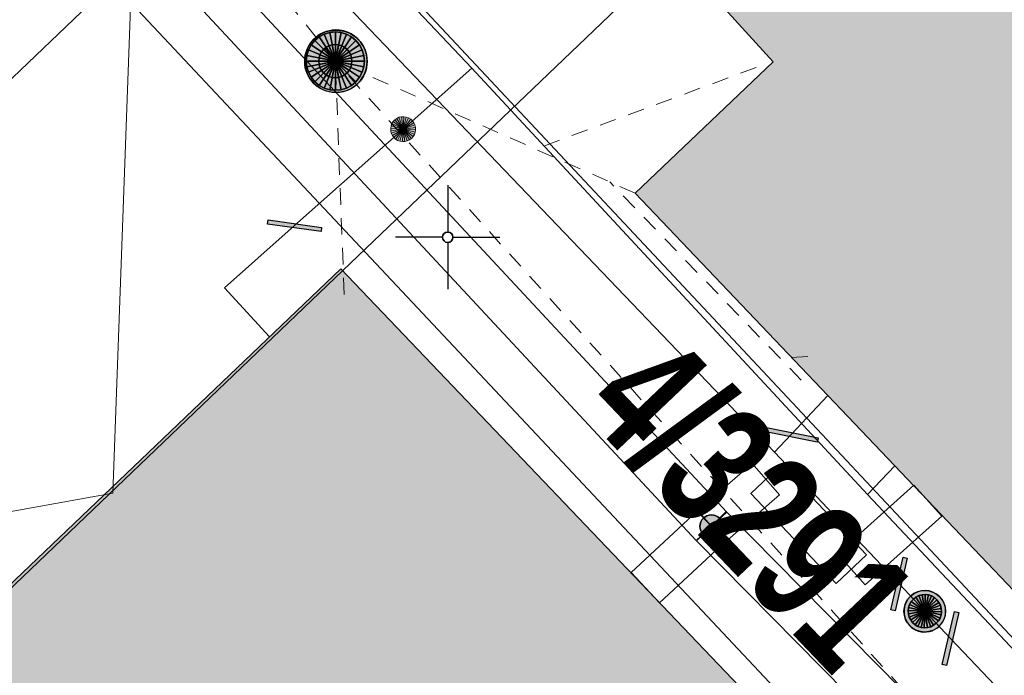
# Model space of a CAD drawing. Header units: metres. Extents: x 2695560 to 2696939, y 1260529 to 1262050.
# Tile 122 of 256: x 2695645.83 to 2695657.65, y 1260919.55 to 1260927.42. Entities that reach past the tile are written whole.
import ezdxf

# ---------------------------------------------------------------- set-up
doc = ezdxf.new("R2010")
doc.units = ezdxf.units.M
doc.linetypes.add('AUSGEZOGEN', pattern=[0])
doc.linetypes.add('VERDECKT2_S2', pattern=[0.36, 0.2, -0.16])
for name, color, linetype in [('XR$1$AV_Gebäudeflächen (BB)', 7, 'AUSGEZOGEN'), ('XR$1$AV_Grundstück-Nr.', 7, 'AUSGEZOGEN'), ('XR$1$AV_Koordinatennetzpunkte', 7, 'AUSGEZOGEN'), ('XR$1$AV_Linien (BB)', 7, 'AUSGEZOGEN'), ('XR$1$AW_LK_Schachtdeckel', 24, 'AUSGEZOGEN'), ('XR$1$EW_LK_Knoten', 1, 'AUSGEZOGEN'), ('XR$1$GA_LK_Rohrleitungsteil', 32, 'AUSGEZOGEN'), ('XR$1$GA_LK_Siphon', 32, 'AUSGEZOGEN'), ('XR$1$Liegenschaftsgrenzen', 7, 'AUSGEZOGEN'), ('XR$1$PFAW', 255, 'AUSGEZOGEN'), ('XR$1$PFGA', 255, 'AUSGEZOGEN'), ('XR$1$RAEW', 8, 'AUSGEZOGEN'), ('XR$1$RP_Abstandslinie', 7, 'AUSGEZOGEN'), ('XR$1$WA_LK_Rohrleitungsteil', 171, 'AUSGEZOGEN')]:
    doc.layers.add(name, color=color, linetype=linetype)
for name, color, linetype, lineweight in [('XR$2$ABW-Linie-R-ungenau', 4, 'VERDECKT2_S2', 18), ('XR$2$ABW-Punkt', 6, 'AUSGEZOGEN', 18), ('XR$2$ELE-LinieAnker_Strebe', 1, 'AUSGEZOGEN', 18), ('XR$2$ELE-LinieFlaeche-genau', 1, 'AUSGEZOGEN', 18), ('XR$2$GAS-Linie-genau', 12, 'AUSGEZOGEN', 18), ('XR$2$GAS-Punkt', 12, 'AUSGEZOGEN', 18), ('XR$2$WAS-Linie-genau', 5, 'AUSGEZOGEN', 18), ('XR$2$WAS-Punkt', 5, 'AUSGEZOGEN', 18)]:
    doc.layers.add(name, color=color, linetype=linetype, lineweight=lineweight)
doc.styles.add('ARIAL', font='arial.ttf')

# ---------------------------------------------------------------- blocks, each defined once
blk = doc.blocks.new('BAV2041')
at = {"color": 7, "transparency": 33554687}
for p, q in [((0, 0.5), (0, 0.05)), ((-0.05, 0), (-0.5, 0)), ((0.05, 0), (0.5, 0)), ((0, -0.05), (0, -0.5))]:
    blk.add_line(p, q, dxfattribs=at)
blk.add_circle((0, 0), 0.05, dxfattribs=at)
for start, end in [(90, 270), (270, 90)]:
    blk.add_arc((0, 0), 0.05, start, end, dxfattribs=at)
blk = doc.blocks.new('BAW2082')
at = {"layer": 'XR$1$PFAW', "transparency": 33554687}
blk.add_hatch(color=7, dxfattribs=at).paths.add_polyline_path([(0.509, -0.003), (0.499, 0.098), (0.469, 0.194), (0.42, 0.283), (0.354, 0.359), (0.274, 0.421), (0.183, 0.466), (0.085, 0.491), (-0.016, 0.496), (-0.116, 0.481), (-0.211, 0.446), (-0.297, 0.392), (-0.37, 0.323), (-0.428, 0.24), (-0.468, 0.147), (-0.488, 0.047), (-0.488, -0.054), (-0.468, -0.153), (-0.428, -0.246), (-0.37, -0.329), (-0.297, -0.398), (-0.211, -0.452), (-0.116, -0.487), (-0.016, -0.502), (0.085, -0.497), (0.183, -0.472), (0.274, -0.427), (0.354, -0.366), (0.42, -0.289), (0.469, -0.2), (0.499, -0.104)])
at = {"transparency": 33554687}
for start, end in [(91.1948, 268.8052), (268.8052, 91.1948)]:
    blk.add_arc((0.01, 0), 0.5, start, end, dxfattribs=at)
at = {"layer": 'XR$1$PFAW', "transparency": 33554687}
blk.add_circle((0.009, -0.003), 0.5, dxfattribs=at)
blk = doc.blocks.new('BWA2013')
at = {"true_color": 0x000000, "transparency": 33554687}
blk.add_hatch(color=18, dxfattribs=at).paths.add_polyline_path([(-0.291, -0.409), (0.352, 0.357), (0.291, 0.409), (-0.352, -0.357)])
at = {"transparency": 33554687}
blk.add_lwpolyline([(-0.291, -0.409), (-0.352, -0.357), (0.291, 0.409), (0.352, 0.357), (-0.291, -0.409)], close=True, dxfattribs=at)
blk = doc.blocks.new('BGA2013')
at = {"transparency": 33554687}
blk.add_hatch(color=36, dxfattribs=at).paths.add_polyline_path([(-0.291, -0.409), (0.352, 0.357), (0.291, 0.409), (-0.352, -0.357)])
at = {"color": 32, "transparency": 33554687}
blk.add_lwpolyline([(-0.291, -0.409), (-0.352, -0.357), (0.291, 0.409), (0.352, 0.357), (-0.291, -0.409)], close=True, dxfattribs=at)
blk = doc.blocks.new('BGA15')
at = {"layer": 'XR$1$PFGA', "transparency": 33554687}
blk.add_hatch(color=7, dxfattribs=at).paths.add_polyline_path([(0.5, 0), (0.49, 0.101), (0.459, 0.197), (0.41, 0.286), (0.344, 0.362), (0.264, 0.424), (0.174, 0.469), (0.076, 0.494), (-0.025, 0.499), (-0.125, 0.484), (-0.22, 0.449), (-0.306, 0.395), (-0.379, 0.326), (-0.437, 0.243), (-0.477, 0.15), (-0.497, 0.051), (-0.497, -0.051), (-0.477, -0.15), (-0.437, -0.243), (-0.379, -0.326), (-0.306, -0.395), (-0.22, -0.449), (-0.125, -0.484), (-0.025, -0.499), (0.076, -0.494), (0.174, -0.469), (0.264, -0.424), (0.344, -0.362), (0.41, -0.286), (0.459, -0.197), (0.49, -0.101)])
at = {"color": 32, "transparency": 33554687}
for start, end in [(91.1948, 268.8052), (268.8052, 91.1948)]:
    blk.add_arc((0, 0), 0.5, start, end, dxfattribs=at)
at = {"layer": 'XR$1$PFGA', "transparency": 33554687}
blk.add_circle((0, 0), 0.5, dxfattribs=at)
blk = doc.blocks.new('BEW957')
at = {"layer": 'XR$1$RAEW', "transparency": 33554687}
blk.add_hatch(color=1, dxfattribs=at).paths.add_polyline_path([(-0.5, 0), (-0.497, -0.051), (-0.49, -0.101), (-0.477, -0.15), (-0.459, -0.197), (-0.437, -0.243), (-0.41, -0.286), (-0.379, -0.326), (-0.344, -0.362), (-0.306, -0.395), (-0.264, -0.424), (-0.22, -0.449), (-0.174, -0.469), (-0.125, -0.484), (-0.076, -0.494), (-0.025, -0.499), (0.025, -0.499), (0.076, -0.494), (0.125, -0.484), (0.174, -0.469), (0.22, -0.449), (0.264, -0.424), (0.306, -0.395), (0.344, -0.362), (0.379, -0.326), (0.41, -0.286), (0.437, -0.243), (0.459, -0.197), (0.477, -0.15), (0.49, -0.101), (0.497, -0.051), (0.5, 0), (0.497, 0.051), (0.49, 0.101), (0.477, 0.15), (0.459, 0.197), (0.437, 0.243), (0.41, 0.286), (0.379, 0.326), (0.344, 0.362), (0.306, 0.395), (0.264, 0.424), (0.22, 0.449), (0.174, 0.469), (0.125, 0.484), (0.076, 0.494), (0.025, 0.499), (-0.025, 0.499), (-0.076, 0.494), (-0.125, 0.484), (-0.174, 0.469), (-0.22, 0.449), (-0.264, 0.424), (-0.306, 0.395), (-0.344, 0.362), (-0.379, 0.326), (-0.41, 0.286), (-0.437, 0.243), (-0.459, 0.197), (-0.477, 0.15), (-0.49, 0.101), (-0.497, 0.051)])
at = {"color": 1, "transparency": 33554687}
for start, end in [(90, 180), (0, 90), (180, 270), (270, 0)]:
    blk.add_arc((0, 0), 0.5, start, end, dxfattribs=at)
at = {"layer": 'XR$1$RAEW', "color": 1, "transparency": 33554687}
blk.add_circle((0, 0), 0.5, dxfattribs=at)
blk = doc.blocks.new('GAS-SIPHON')
at = {"layer": 'XR$2$GAS-Punkt', "linetype": 'AUSGEZOGEN', "lineweight": 25, "transparency": 33554687}
for p, q in [((0, 200, 2500), (0, 350, 2500)), ((0, -200, 2500), (0, -350, 2500))]:
    blk.add_line(p, q, dxfattribs=at)
for points in [[(-141, 141, 2500), (0, 0, 2500), (-166, 111, 2500)], [(-141, 141), (0, 0), (-166, 111)], [(-141, 141, 2500), (-141, 141), (-166, 111), (-166, 111, 2500)], [(-111, 166, 2500), (0, 0, 2500), (-141, 141, 2500)], [(-111, 166), (0, 0), (-141, 141)], [(-111, 166, 2500), (-111, 166), (-141, 141), (-141, 141, 2500)], [(-77, 185, 2500), (0, 0, 2500), (-111, 166, 2500)], [(-77, 185), (0, 0), (-111, 166)], [(-77, 185, 2500), (-77, 185), (-111, 166), (-111, 166, 2500)], [(-39, 196, 2500), (0, 0, 2500), (-77, 185, 2500)], [(-39, 196), (0, 0), (-77, 185)], [(-39, 196, 2500), (-39, 196), (-77, 185), (-77, 185, 2500)], [(0, 200, 2500), (0, 0, 2500), (-39, 196, 2500)], [(0, 200), (0, 0), (-39, 196)], [(0, 200, 2500), (0, 200), (-39, 196), (-39, 196, 2500)], [(39, 196, 2500), (0, 0, 2500), (0, 200, 2500)], [(39, 196), (0, 0), (0, 200)], [(39, 196, 2500), (39, 196), (0, 200), (0, 200, 2500)], [(77, 185, 2500), (0, 0, 2500), (39, 196, 2500)], [(77, 185), (0, 0), (39, 196)], [(111, 166, 2500), (0, 0, 2500), (77, 185, 2500)], [(111, 166), (0, 0), (77, 185)], [(141, 141, 2500), (0, 0, 2500), (111, 166, 2500)], [(141, 141), (0, 0), (111, 166)], [(166, 111, 2500), (0, 0, 2500), (141, 141, 2500)], [(166, 111), (0, 0), (141, 141)], [(77, 185, 2500), (77, 185), (39, 196), (39, 196, 2500)], [(111, 166, 2500), (111, 166), (77, 185), (77, 185, 2500)], [(141, 141, 2500), (141, 141), (111, 166), (111, 166, 2500)], [(166, 111, 2500), (166, 111), (141, 141), (141, 141, 2500)], [(-196, 39, 2500), (0, 0, 2500), (-200, 0, 2500)], [(-196, 39), (0, 0), (-200, 0)], [(-196, 39, 2500), (-196, 39), (-200, 0), (-200, 0, 2500)], [(-200, 0, 2500), (0, 0, 2500), (-196, -39, 2500)], [(-200, 0), (0, 0), (-196, -39)], [(-185, 77, 2500), (0, 0, 2500), (-196, 39, 2500)], [(-185, 77), (0, 0), (-196, 39)], [(-185, 77, 2500), (-185, 77), (-196, 39), (-196, 39, 2500)], [(-196, -39, 2500), (0, 0, 2500), (-185, -77, 2500)], [(-196, -39), (0, 0), (-185, -77)], [(-166, 111, 2500), (0, 0, 2500), (-185, 77, 2500)], [(-166, 111), (0, 0), (-185, 77)], [(-166, 111, 2500), (-166, 111), (-185, 77), (-185, 77, 2500)], [(-185, -77, 2500), (0, 0, 2500), (-166, -111, 2500)], [(-185, -77), (0, 0), (-166, -111)], [(-166, -111, 2500), (0, 0, 2500), (-141, -141, 2500)], [(-166, -111), (0, 0), (-141, -141)], [(-141, -141, 2500), (0, 0, 2500), (-111, -166, 2500)], [(-141, -141), (0, 0), (-111, -166)], [(-111, -166, 2500), (0, 0, 2500), (-77, -185, 2500)], [(-111, -166), (0, 0), (-77, -185)], [(-77, -185, 2500), (0, 0, 2500), (-39, -196, 2500)], [(-77, -185), (0, 0), (-39, -196)], [(-39, -196, 2500), (0, 0, 2500), (0, -200, 2500)], [(-39, -196), (0, 0), (0, -200)], [(185, 77, 2500), (0, 0, 2500), (166, 111, 2500)], [(185, 77), (0, 0), (166, 111)], [(196, 39, 2500), (0, 0, 2500), (185, 77, 2500)], [(196, 39), (0, 0), (185, 77)], [(200, 0, 2500), (0, 0, 2500), (196, 39, 2500)], [(200, 0), (0, 0), (196, 39)], [(0, -200, 2500), (0, 0, 2500), (39, -196, 2500)], [(39, -196, 2500), (0, 0, 2500), (77, -185, 2500)], [(77, -185, 2500), (0, 0, 2500), (111, -166, 2500)], [(111, -166, 2500), (0, 0, 2500), (141, -141, 2500)], [(141, -141, 2500), (0, 0, 2500), (166, -111, 2500)], [(166, -111, 2500), (0, 0, 2500), (185, -77, 2500)], [(185, -77, 2500), (0, 0, 2500), (196, -39, 2500)], [(196, -39, 2500), (0, 0, 2500), (200, 0, 2500)], [(0, -200), (0, 0), (39, -196)], [(39, -196), (0, 0), (77, -185)], [(77, -185), (0, 0), (111, -166)], [(111, -166), (0, 0), (141, -141)], [(141, -141), (0, 0), (166, -111)], [(166, -111), (0, 0), (185, -77)], [(185, -77), (0, 0), (196, -39)], [(196, -39), (0, 0), (200, 0)], [(185, 77, 2500), (185, 77), (166, 111), (166, 111, 2500)], [(196, 39, 2500), (196, 39), (185, 77), (185, 77, 2500)], [(200, 0, 2500), (200, 0), (196, 39), (196, 39, 2500)], [(-200, 0, 2500), (-200, 0), (-196, -39), (-196, -39, 2500)], [(-196, -39, 2500), (-196, -39), (-185, -77), (-185, -77, 2500)], [(-185, -77, 2500), (-185, -77), (-166, -111), (-166, -111, 2500)], [(-166, -111, 2500), (-166, -111), (-141, -141), (-141, -141, 2500)], [(141, -141, 2500), (141, -141), (166, -111), (166, -111, 2500)], [(166, -111, 2500), (166, -111), (185, -77), (185, -77, 2500)], [(185, -77, 2500), (185, -77), (196, -39), (196, -39, 2500)], [(196, -39, 2500), (196, -39), (200, 0), (200, 0, 2500)], [(-141, -141, 2500), (-141, -141), (-111, -166), (-111, -166, 2500)], [(-111, -166, 2500), (-111, -166), (-77, -185), (-77, -185, 2500)], [(-77, -185, 2500), (-77, -185), (-39, -196), (-39, -196, 2500)], [(-39, -196, 2500), (-39, -196), (0, -200), (0, -200, 2500)], [(0, -200, 2500), (0, -200), (39, -196), (39, -196, 2500)], [(39, -196, 2500), (39, -196), (77, -185), (77, -185, 2500)], [(77, -185, 2500), (77, -185), (111, -166), (111, -166, 2500)], [(111, -166, 2500), (111, -166), (141, -141), (141, -141, 2500)]]:
    blk.add_3dface(points, dxfattribs=at)
blk = doc.blocks.new('WAS-BOGEN_VERTIKAL')
at = {"layer": 'XR$2$WAS-Punkt', "transparency": 33554687}
blk.add_hatch(color=5, dxfattribs=at).paths.add_polyline_path([(0, -150), (15, -149), (30, -147), (45, -143), (59, -138), (73, -131), (86, -123), (98, -114), (109, -103), (119, -92), (127, -79), (135, -66), (141, -52), (145, -38), (148, -23), (150, -8), (150, 8), (148, 23), (145, 38), (141, 52), (135, 66), (127, 79), (119, 92), (109, 103), (98, 114), (86, 123), (73, 131), (59, 138), (45, 143), (30, 147), (15, 149), (0, 150), (-15, 149), (-30, 147), (-45, 143), (-59, 138), (-73, 131), (-86, 123), (-98, 114), (-109, 103), (-119, 92), (-127, 79), (-135, 66), (-141, 52), (-145, 38), (-148, 23), (-150, 8), (-150, -8), (-148, -23), (-145, -38), (-141, -52), (-135, -66), (-127, -79), (-119, -92), (-109, -103), (-98, -114), (-86, -123), (-73, -131), (-59, -138), (-45, -143), (-30, -147), (-15, -149)])
at = {"layer": 'XR$2$WAS-Punkt', "lineweight": 13, "transparency": 33554687}
for points in [[(-83, 125, 2500), (0, 0, 2500), (-106, 106, 2500)], [(-83, 125), (0, 0), (-106, 106)], [(-83, 125, 2500), (-83, 125), (-106, 106), (-106, 106, 2500)], [(-57, 139, 2500), (0, 0, 2500), (-83, 125, 2500)], [(-57, 139), (0, 0), (-83, 125)], [(-57, 139, 2500), (-57, 139), (-83, 125), (-83, 125, 2500)], [(-29, 147, 2500), (0, 0, 2500), (-57, 139, 2500)], [(-29, 147), (0, 0), (-57, 139)], [(-29, 147, 2500), (-29, 147), (-57, 139), (-57, 139, 2500)], [(0, 150, 2500), (0, 0, 2500), (-29, 147, 2500)], [(0, 150), (0, 0), (-29, 147)], [(0, 150, 2500), (0, 150), (-29, 147), (-29, 147, 2500)], [(29, 147, 2500), (0, 0, 2500), (0, 150, 2500)], [(29, 147), (0, 0), (0, 150)], [(29, 147, 2500), (29, 147), (0, 150), (0, 150, 2500)], [(57, 139, 2500), (0, 0, 2500), (29, 147, 2500)], [(57, 139), (0, 0), (29, 147)], [(83, 125, 2500), (0, 0, 2500), (57, 139, 2500)], [(83, 125), (0, 0), (57, 139)], [(106, 106, 2500), (0, 0, 2500), (83, 125, 2500)], [(106, 106), (0, 0), (83, 125)], [(57, 139, 2500), (57, 139), (29, 147), (29, 147, 2500)], [(83, 125, 2500), (83, 125), (57, 139), (57, 139, 2500)], [(106, 106, 2500), (106, 106), (83, 125), (83, 125, 2500)], [(-147, 29, 2500), (0, 0, 2500), (-150, 0, 2500)], [(-147, 29), (0, 0), (-150, 0)], [(-147, 29, 2500), (-147, 29), (-150, 0), (-150, 0, 2500)], [(-150, 0, 2500), (0, 0, 2500), (-147, -29, 2500)], [(-150, 0), (0, 0), (-147, -29)], [(-139, 57, 2500), (0, 0, 2500), (-147, 29, 2500)], [(-139, 57), (0, 0), (-147, 29)], [(-139, 57, 2500), (-139, 57), (-147, 29), (-147, 29, 2500)], [(-147, -29, 2500), (0, 0, 2500), (-139, -57, 2500)], [(-147, -29), (0, 0), (-139, -57)], [(-125, 83, 2500), (0, 0, 2500), (-139, 57, 2500)], [(-125, 83), (0, 0), (-139, 57)], [(-125, 83, 2500), (-125, 83), (-139, 57), (-139, 57, 2500)], [(-139, -57, 2500), (0, 0, 2500), (-125, -83, 2500)], [(-139, -57), (0, 0), (-125, -83)], [(-106, 106, 2500), (0, 0, 2500), (-125, 83, 2500)], [(-106, 106), (0, 0), (-125, 83)], [(-106, 106, 2500), (-106, 106), (-125, 83), (-125, 83, 2500)], [(-125, -83, 2500), (0, 0, 2500), (-106, -106, 2500)], [(-125, -83), (0, 0), (-106, -106)], [(-106, -106, 2500), (0, 0, 2500), (-83, -125, 2500)], [(-106, -106), (0, 0), (-83, -125)], [(-83, -125, 2500), (0, 0, 2500), (-57, -139, 2500)], [(-83, -125), (0, 0), (-57, -139)], [(-57, -139, 2500), (0, 0, 2500), (-29, -147, 2500)], [(-57, -139), (0, 0), (-29, -147)], [(-29, -147, 2500), (0, 0, 2500), (0, -150, 2500)], [(-29, -147), (0, 0), (0, -150)], [(125, 83, 2500), (0, 0, 2500), (106, 106, 2500)], [(125, 83), (0, 0), (106, 106)], [(139, 57, 2500), (0, 0, 2500), (125, 83, 2500)], [(139, 57), (0, 0), (125, 83)], [(147, 29, 2500), (0, 0, 2500), (139, 57, 2500)], [(147, 29), (0, 0), (139, 57)], [(150, 0, 2500), (0, 0, 2500), (147, 29, 2500)], [(150, 0), (0, 0), (147, 29)], [(0, -150, 2500), (0, 0, 2500), (29, -147, 2500)], [(29, -147, 2500), (0, 0, 2500), (57, -139, 2500)], [(57, -139, 2500), (0, 0, 2500), (83, -125, 2500)], [(83, -125, 2500), (0, 0, 2500), (106, -106, 2500)], [(106, -106, 2500), (0, 0, 2500), (125, -83, 2500)], [(125, -83, 2500), (0, 0, 2500), (139, -57, 2500)], [(139, -57, 2500), (0, 0, 2500), (147, -29, 2500)], [(147, -29, 2500), (0, 0, 2500), (150, 0, 2500)], [(0, -150), (0, 0), (29, -147)], [(29, -147), (0, 0), (57, -139)], [(57, -139), (0, 0), (83, -125)], [(83, -125), (0, 0), (106, -106)], [(106, -106), (0, 0), (125, -83)], [(125, -83), (0, 0), (139, -57)], [(139, -57), (0, 0), (147, -29)], [(147, -29), (0, 0), (150, 0)], [(125, 83, 2500), (125, 83), (106, 106), (106, 106, 2500)], [(139, 57, 2500), (139, 57), (125, 83), (125, 83, 2500)], [(147, 29, 2500), (147, 29), (139, 57), (139, 57, 2500)], [(150, 0, 2500), (150, 0), (147, 29), (147, 29, 2500)], [(-150, 0, 2500), (-150, 0), (-147, -29), (-147, -29, 2500)], [(-147, -29, 2500), (-147, -29), (-139, -57), (-139, -57, 2500)], [(-139, -57, 2500), (-139, -57), (-125, -83), (-125, -83, 2500)], [(-125, -83, 2500), (-125, -83), (-106, -106), (-106, -106, 2500)], [(-106, -106, 2500), (-106, -106), (-83, -125), (-83, -125, 2500)], [(83, -125, 2500), (83, -125), (106, -106), (106, -106, 2500)], [(106, -106, 2500), (106, -106), (125, -83), (125, -83, 2500)], [(125, -83, 2500), (125, -83), (139, -57), (139, -57, 2500)], [(139, -57, 2500), (139, -57), (147, -29), (147, -29, 2500)], [(147, -29, 2500), (147, -29), (150, 0), (150, 0, 2500)], [(-83, -125, 2500), (-83, -125), (-57, -139), (-57, -139, 2500)], [(-57, -139, 2500), (-57, -139), (-29, -147), (-29, -147, 2500)], [(-29, -147, 2500), (-29, -147), (0, -150), (0, -150, 2500)], [(0, -150, 2500), (0, -150), (29, -147), (29, -147, 2500)], [(29, -147, 2500), (29, -147), (57, -139), (57, -139, 2500)], [(57, -139, 2500), (57, -139), (83, -125), (83, -125, 2500)]]:
    blk.add_3dface(points, dxfattribs=at)
blk = doc.blocks.new('ABW-NORMSCHACHT_WEITERE')
at = {"layer": 'XR$2$ABW-Punkt', "linetype": 'AUSGEZOGEN', "lineweight": 25, "transparency": 33554687}
for points in [[(-141, 141, 2500), (0, 0, 2500), (-166, 111, 2500)], [(-141, 141), (0, 0), (-166, 111)], [(-141, 141, 2500), (-141, 141), (-166, 111), (-166, 111, 2500)], [(-111, 166, 2500), (0, 0, 2500), (-141, 141, 2500)], [(-111, 166), (0, 0), (-141, 141)], [(-111, 166, 2500), (-111, 166), (-141, 141), (-141, 141, 2500)], [(-77, 185, 2500), (0, 0, 2500), (-111, 166, 2500)], [(-77, 185), (0, 0), (-111, 166)], [(-77, 185, 2500), (-77, 185), (-111, 166), (-111, 166, 2500)], [(-39, 196, 2500), (0, 0, 2500), (-77, 185, 2500)], [(-39, 196), (0, 0), (-77, 185)], [(-39, 196, 2500), (-39, 196), (-77, 185), (-77, 185, 2500)], [(0, 200, 2500), (0, 0, 2500), (-39, 196, 2500)], [(0, 200), (0, 0), (-39, 196)], [(0, 200, 2500), (0, 200), (-39, 196), (-39, 196, 2500)], [(39, 196, 2500), (0, 0, 2500), (0, 200, 2500)], [(39, 196), (0, 0), (0, 200)], [(39, 196, 2500), (39, 196), (0, 200), (0, 200, 2500)], [(77, 185, 2500), (0, 0, 2500), (39, 196, 2500)], [(77, 185), (0, 0), (39, 196)], [(111, 166, 2500), (0, 0, 2500), (77, 185, 2500)], [(111, 166), (0, 0), (77, 185)], [(141, 141, 2500), (0, 0, 2500), (111, 166, 2500)], [(141, 141), (0, 0), (111, 166)], [(166, 111, 2500), (0, 0, 2500), (141, 141, 2500)], [(166, 111), (0, 0), (141, 141)], [(77, 185, 2500), (77, 185), (39, 196), (39, 196, 2500)], [(111, 166, 2500), (111, 166), (77, 185), (77, 185, 2500)], [(141, 141, 2500), (141, 141), (111, 166), (111, 166, 2500)], [(166, 111, 2500), (166, 111), (141, 141), (141, 141, 2500)], [(-196, 39, 2500), (0, 0, 2500), (-200, 0, 2500)], [(-196, 39), (0, 0), (-200, 0)], [(-196, 39, 2500), (-196, 39), (-200, 0), (-200, 0, 2500)], [(-200, 0, 2500), (0, 0, 2500), (-196, -39, 2500)], [(-200, 0), (0, 0), (-196, -39)], [(-185, 77, 2500), (0, 0, 2500), (-196, 39, 2500)], [(-185, 77), (0, 0), (-196, 39)], [(-185, 77, 2500), (-185, 77), (-196, 39), (-196, 39, 2500)], [(-196, -39, 2500), (0, 0, 2500), (-185, -77, 2500)], [(-196, -39), (0, 0), (-185, -77)], [(-166, 111, 2500), (0, 0, 2500), (-185, 77, 2500)], [(-166, 111), (0, 0), (-185, 77)], [(-166, 111, 2500), (-166, 111), (-185, 77), (-185, 77, 2500)], [(-185, -77, 2500), (0, 0, 2500), (-166, -111, 2500)], [(-185, -77), (0, 0), (-166, -111)], [(-166, -111, 2500), (0, 0, 2500), (-141, -141, 2500)], [(-166, -111), (0, 0), (-141, -141)], [(-141, -141, 2500), (0, 0, 2500), (-111, -166, 2500)], [(-141, -141), (0, 0), (-111, -166)], [(-111, -166, 2500), (0, 0, 2500), (-77, -185, 2500)], [(-111, -166), (0, 0), (-77, -185)], [(-77, -185, 2500), (0, 0, 2500), (-39, -196, 2500)], [(-77, -185), (0, 0), (-39, -196)], [(-39, -196, 2500), (0, 0, 2500), (0, -200, 2500)], [(-39, -196), (0, 0), (0, -200)], [(185, 77, 2500), (0, 0, 2500), (166, 111, 2500)], [(185, 77), (0, 0), (166, 111)], [(196, 39, 2500), (0, 0, 2500), (185, 77, 2500)], [(196, 39), (0, 0), (185, 77)], [(200, 0, 2500), (0, 0, 2500), (196, 39, 2500)], [(200, 0), (0, 0), (196, 39)], [(0, -200, 2500), (0, 0, 2500), (39, -196, 2500)], [(39, -196, 2500), (0, 0, 2500), (77, -185, 2500)], [(77, -185, 2500), (0, 0, 2500), (111, -166, 2500)], [(111, -166, 2500), (0, 0, 2500), (141, -141, 2500)], [(141, -141, 2500), (0, 0, 2500), (166, -111, 2500)], [(166, -111, 2500), (0, 0, 2500), (185, -77, 2500)], [(185, -77, 2500), (0, 0, 2500), (196, -39, 2500)], [(196, -39, 2500), (0, 0, 2500), (200, 0, 2500)], [(0, -200), (0, 0), (39, -196)], [(39, -196), (0, 0), (77, -185)], [(77, -185), (0, 0), (111, -166)], [(111, -166), (0, 0), (141, -141)], [(141, -141), (0, 0), (166, -111)], [(166, -111), (0, 0), (185, -77)], [(185, -77), (0, 0), (196, -39)], [(196, -39), (0, 0), (200, 0)], [(185, 77, 2500), (185, 77), (166, 111), (166, 111, 2500)], [(196, 39, 2500), (196, 39), (185, 77), (185, 77, 2500)], [(200, 0, 2500), (200, 0), (196, 39), (196, 39, 2500)], [(-200, 0, 2500), (-200, 0), (-196, -39), (-196, -39, 2500)], [(-196, -39, 2500), (-196, -39), (-185, -77), (-185, -77, 2500)], [(-185, -77, 2500), (-185, -77), (-166, -111), (-166, -111, 2500)], [(-166, -111, 2500), (-166, -111), (-141, -141), (-141, -141, 2500)], [(141, -141, 2500), (141, -141), (166, -111), (166, -111, 2500)], [(166, -111, 2500), (166, -111), (185, -77), (185, -77, 2500)], [(185, -77, 2500), (185, -77), (196, -39), (196, -39, 2500)], [(196, -39, 2500), (196, -39), (200, 0), (200, 0, 2500)], [(-141, -141, 2500), (-141, -141), (-111, -166), (-111, -166, 2500)], [(-111, -166, 2500), (-111, -166), (-77, -185), (-77, -185, 2500)], [(-77, -185, 2500), (-77, -185), (-39, -196), (-39, -196, 2500)], [(-39, -196, 2500), (-39, -196), (0, -200), (0, -200, 2500)], [(0, -200, 2500), (0, -200), (39, -196), (39, -196, 2500)], [(39, -196, 2500), (39, -196), (77, -185), (77, -185, 2500)], [(77, -185, 2500), (77, -185), (111, -166), (111, -166, 2500)], [(111, -166, 2500), (111, -166), (141, -141), (141, -141, 2500)]]:
    blk.add_3dface(points, dxfattribs=at)
blk = doc.blocks.new('ABW-DECKEL')
at = {"layer": 'XR$2$ABW-Punkt', "linetype": 'AUSGEZOGEN', "lineweight": 25, "transparency": 33554687}
for points in [[(-247, 247, 2500), (0, 0, 2500), (-291, 194, 2500)], [(-247, 247), (0, 0), (-291, 194)], [(-247, 247, 2500), (-247, 247), (-291, 194), (-291, 194, 2500)], [(-194, 291, 2500), (0, 0, 2500), (-247, 247, 2500)], [(-194, 291), (0, 0), (-247, 247)], [(-194, 291, 2500), (-194, 291), (-247, 247), (-247, 247, 2500)], [(-134, 323, 2500), (0, 0, 2500), (-194, 291, 2500)], [(-134, 323), (0, 0), (-194, 291)], [(-134, 323, 2500), (-134, 323), (-194, 291), (-194, 291, 2500)], [(-68, 343, 2500), (0, 0, 2500), (-134, 323, 2500)], [(-68, 343), (0, 0), (-134, 323)], [(-68, 343, 2500), (-68, 343), (-134, 323), (-134, 323, 2500)], [(0, 350, 2500), (0, 0, 2500), (-68, 343, 2500)], [(0, 350), (0, 0), (-68, 343)], [(0, 350, 2500), (0, 350), (-68, 343), (-68, 343, 2500)], [(68, 343, 2500), (0, 0, 2500), (0, 350, 2500)], [(68, 343), (0, 0), (0, 350)], [(68, 343, 2500), (68, 343), (0, 350), (0, 350, 2500)], [(134, 323, 2500), (0, 0, 2500), (68, 343, 2500)], [(134, 323), (0, 0), (68, 343)], [(194, 291, 2500), (0, 0, 2500), (134, 323, 2500)], [(194, 291), (0, 0), (134, 323)], [(247, 247, 2500), (0, 0, 2500), (194, 291, 2500)], [(247, 247), (0, 0), (194, 291)], [(291, 194, 2500), (0, 0, 2500), (247, 247, 2500)], [(291, 194), (0, 0), (247, 247)], [(134, 323, 2500), (134, 323), (68, 343), (68, 343, 2500)], [(194, 291, 2500), (194, 291), (134, 323), (134, 323, 2500)], [(247, 247, 2500), (247, 247), (194, 291), (194, 291, 2500)], [(291, 194, 2500), (291, 194), (247, 247), (247, 247, 2500)], [(-323, 134, 2500), (0, 0, 2500), (-343, 68, 2500)], [(-323, 134), (0, 0), (-343, 68)], [(-323, 134, 2500), (-323, 134), (-343, 68), (-343, 68, 2500)], [(-291, 194, 2500), (0, 0, 2500), (-323, 134, 2500)], [(-291, 194), (0, 0), (-323, 134)], [(-291, 194, 2500), (-291, 194), (-323, 134), (-323, 134, 2500)], [(323, 134, 2500), (0, 0, 2500), (291, 194, 2500)], [(323, 134), (0, 0), (291, 194)], [(343, 68, 2500), (0, 0, 2500), (323, 134, 2500)], [(343, 68), (0, 0), (323, 134)], [(323, 134, 2500), (323, 134), (291, 194), (291, 194, 2500)], [(343, 68, 2500), (343, 68), (323, 134), (323, 134, 2500)], [(-343, 68, 2500), (0, 0, 2500), (-350, 0, 2500)], [(-343, 68), (0, 0), (-350, 0)], [(-343, 68, 2500), (-343, 68), (-350, 0), (-350, 0, 2500)], [(-350, 0, 2500), (0, 0, 2500), (-343, -68, 2500)], [(-350, 0), (0, 0), (-343, -68)], [(-343, -68, 2500), (0, 0, 2500), (-323, -134, 2500)], [(-343, -68), (0, 0), (-323, -134)], [(-323, -134, 2500), (0, 0, 2500), (-291, -194, 2500)], [(-323, -134), (0, 0), (-291, -194)], [(-291, -194, 2500), (0, 0, 2500), (-247, -247, 2500)], [(-291, -194), (0, 0), (-247, -247)], [(-247, -247, 2500), (0, 0, 2500), (-194, -291, 2500)], [(-247, -247), (0, 0), (-194, -291)], [(-194, -291, 2500), (0, 0, 2500), (-134, -323, 2500)], [(-194, -291), (0, 0), (-134, -323)], [(-134, -323, 2500), (0, 0, 2500), (-68, -343, 2500)], [(-134, -323), (0, 0), (-68, -343)], [(-68, -343, 2500), (0, 0, 2500), (0, -350, 2500)], [(-68, -343), (0, 0), (0, -350)], [(350, 0, 2500), (0, 0, 2500), (343, 68, 2500)], [(350, 0), (0, 0), (343, 68)], [(0, -350, 2500), (0, 0, 2500), (68, -343, 2500)], [(68, -343, 2500), (0, 0, 2500), (134, -323, 2500)], [(134, -323, 2500), (0, 0, 2500), (194, -291, 2500)], [(194, -291, 2500), (0, 0, 2500), (247, -247, 2500)], [(247, -247, 2500), (0, 0, 2500), (291, -194, 2500)], [(291, -194, 2500), (0, 0, 2500), (323, -134, 2500)], [(323, -134, 2500), (0, 0, 2500), (343, -68, 2500)], [(343, -68, 2500), (0, 0, 2500), (350, 0, 2500)], [(0, -350), (0, 0), (68, -343)], [(68, -343), (0, 0), (134, -323)], [(134, -323), (0, 0), (194, -291)], [(194, -291), (0, 0), (247, -247)], [(247, -247), (0, 0), (291, -194)], [(291, -194), (0, 0), (323, -134)], [(323, -134), (0, 0), (343, -68)], [(343, -68), (0, 0), (350, 0)], [(350, 0, 2500), (350, 0), (343, 68), (343, 68, 2500)], [(-350, 0, 2500), (-350, 0), (-343, -68), (-343, -68, 2500)], [(-343, -68, 2500), (-343, -68), (-323, -134), (-323, -134, 2500)], [(323, -134, 2500), (323, -134), (343, -68), (343, -68, 2500)], [(343, -68, 2500), (343, -68), (350, 0), (350, 0, 2500)], [(-323, -134, 2500), (-323, -134), (-291, -194), (-291, -194, 2500)], [(-291, -194, 2500), (-291, -194), (-247, -247), (-247, -247, 2500)], [(247, -247, 2500), (247, -247), (291, -194), (291, -194, 2500)], [(291, -194, 2500), (291, -194), (323, -134), (323, -134, 2500)], [(-247, -247, 2500), (-247, -247), (-194, -291), (-194, -291, 2500)], [(-194, -291, 2500), (-194, -291), (-134, -323), (-134, -323, 2500)], [(-134, -323, 2500), (-134, -323), (-68, -343), (-68, -343, 2500)], [(-68, -343, 2500), (-68, -343), (0, -350), (0, -350, 2500)], [(0, -350, 2500), (0, -350), (68, -343), (68, -343, 2500)], [(68, -343, 2500), (68, -343), (134, -323), (134, -323, 2500)], [(134, -323, 2500), (134, -323), (194, -291), (194, -291, 2500)], [(194, -291, 2500), (194, -291), (247, -247), (247, -247, 2500)]]:
    blk.add_3dface(points, dxfattribs=at)

msp = doc.modelspace()

# ---------------------------------------------------------------- hatches: boundary and pattern name
at = {"layer": 'XR$1$AV_Gebäudeflächen (BB)', "true_color": 0xd2d2d2, "transparency": 33554687}
for points in [[(2695665.819, 1260924.443), (2695654.24, 1260935.8), (2695650.23, 1260932.02), (2695650.721, 1260931.481), (2695654.879, 1260926.919), (2695653.22, 1260925.34), (2695659.605, 1260918.631)], [(2695644.703, 1260919.674), (2695653.267, 1260915.199), (2695652.07, 1260916.454), (2695654.807, 1260919.065), (2695649.688, 1260924.43)]]:
    msp.add_hatch(color=254, dxfattribs=at).paths.add_polyline_path(points)

# ---------------------------------------------------------------- linework, layer by layer
at = {"layer": 'XR$1$AV_Linien (BB)', "color": 7, "linetype": 'AUSGEZOGEN', "transparency": 33554687}
msp.add_line((2695640.611, 1260921.813), (2695646.94, 1260927.87), dxfattribs=at)
for points in [[(2695665.819, 1260924.443), (2695659.605, 1260918.631), (2695653.22, 1260925.34), (2695654.879, 1260926.919), (2695650.721, 1260931.481)], [(2695664.98, 1260911.75), (2695663.78, 1260913.63), (2695658.55, 1260919.15), (2695648.76, 1260929.61)], [(2695644.703, 1260919.674), (2695649.688, 1260924.43), (2695654.807, 1260919.065)]]:
    msp.add_lwpolyline(points, dxfattribs=at)
at = {"layer": 'XR$1$Liegenschaftsgrenzen', "color": 7, "linetype": 'AUSGEZOGEN', "transparency": 33554687}
msp.add_line((2695640.611, 1260921.813), (2695646.94, 1260927.87), dxfattribs=at)
for points in [[(2695648.76, 1260929.61), (2695658.55, 1260919.15), (2695663.78, 1260913.63), (2695664.98, 1260911.75)], [(2695646.94, 1260927.87), (2695656.57, 1260917.61), (2695661.47, 1260911.67)]]:
    msp.add_lwpolyline(points, dxfattribs=at)
at = {"layer": 'XR$1$RP_Abstandslinie', "color": 7, "linetype": 'AUSGEZOGEN', "transparency": 33554687}
msp.add_lwpolyline([(2695687.91, 1260960.96), (2695649.71, 1260924.41), (2695644.74, 1260919.655)], dxfattribs=at)
at = {"layer": 'XR$2$ABW-Linie-R-ungenau', "linetype": 'VERDECKT2_S2', "transparency": 33554687}
for p, q in [((2695649.621, 1260926.926), (2695642.756, 1260935.436)), ((2695649.728, 1260924.122), (2695649.62, 1260926.927)), ((2695664.878, 1260910.036), (2695649.621, 1260926.926)), ((2695653.22, 1260925.341), (2695649.629, 1260926.926)), ((2695654.675, 1260926.849), (2695652.023, 1260925.869)), ((2695655.216, 1260923.093), (2695652.918, 1260925.474)), ((2695655.296, 1260923.378), (2695654.962, 1260923.356))]:
    msp.add_line(p, q, dxfattribs=at)
at = {"layer": 'XR$2$ELE-LinieAnker_Strebe', "transparency": 33554687}
for p in [(2695647.66, 1260941.212), (2695640.107, 1260920.507)]:
    msp.add_line(p, (2695646.949, 1260921.737), dxfattribs=at)
at = {"layer": 'XR$2$ELE-LinieFlaeche-genau', "linetype": 'AUSGEZOGEN', "transparency": 33554687}
for points in [[(2695653.954, 1260921.168), (2695643.886, 1260931.989), (2695644.252, 1260932.329), (2695654.32, 1260921.508), (2695653.954, 1260921.168)], [(2695653.973, 1260921.527), (2695654.628, 1260922.094), (2695654.956, 1260921.716), (2695654.301, 1260921.149), (2695653.973, 1260921.527)], [(2695654.974, 1260922.077), (2695655.998, 1260920.993), (2695655.634, 1260920.649), (2695654.61, 1260921.733), (2695654.974, 1260922.077)], [(2695655.649, 1260921.007), (2695656.569, 1260921.833), (2695656.903, 1260921.461), (2695655.983, 1260920.635), (2695655.649, 1260921.007)], [(2695653.172, 1260920.784), (2695653.967, 1260921.521), (2695654.307, 1260921.155), (2695653.512, 1260920.418), (2695653.172, 1260920.784)], [(2695663.758, 1260910.51), (2695663.668, 1260910.769), (2695663.566, 1260911.017), (2695663.45, 1260911.256), (2695663.32, 1260911.489), (2695663.175, 1260911.714), (2695663.019, 1260911.93), (2695662.849, 1260912.137), (2695662.666, 1260912.335), (2695653.959, 1260921.162), (2695654.315, 1260921.514), (2695663.028, 1260912.681), (2695663.227, 1260912.465), (2695663.415, 1260912.236), (2695663.589, 1260911.996), (2695663.748, 1260911.747), (2695663.894, 1260911.488), (2695664.022, 1260911.221), (2695664.136, 1260910.947), (2695664.23, 1260910.674), (2695663.758, 1260910.51)]]:
    msp.add_lwpolyline(points, close=True, dxfattribs=at)
at = {"layer": 'XR$2$GAS-Linie-genau', "linetype": 'AUSGEZOGEN', "transparency": 33554687}
for p, q in [((2695648.993, 1260928.397), (2695654.895, 1260922.228)), ((2695655.093, 1260922.439), (2695655.534, 1260922.91)), ((2695654.895, 1260922.228), (2695655.093, 1260922.439)), ((2695654.895, 1260922.228), (2695656.39, 1260920.645)), ((2695656.39, 1260920.645), (2695656.699, 1260920.318)), ((2695656.699, 1260920.318), (2695657.008, 1260919.991)), ((2695657.008, 1260919.991), (2695657.542, 1260919.426))]:
    msp.add_line(p, q, dxfattribs=at)
at = {"layer": 'XR$2$WAS-Linie-genau', "linetype": 'AUSGEZOGEN', "transparency": 33554687}
for p, q in [((2695649.409, 1260928.794), (2695651.26, 1260926.843)), ((2695651.26, 1260926.843), (2695650.435, 1260926.109)), ((2695651.26, 1260926.843), (2695656.009, 1260921.718)), ((2695650.435, 1260926.109), (2695649.131, 1260924.95)), ((2695649.131, 1260924.95), (2695649.056, 1260924.883)), ((2695656.009, 1260921.718), (2695656.34, 1260922.063)), ((2695656.009, 1260921.718), (2695667.343, 1260909.669))]:
    msp.add_line(p, q, dxfattribs=at)
msp.add_lwpolyline([(2695649.056, 1260924.883), (2695648.292, 1260924.204), (2695648.83, 1260923.612)], dxfattribs=at)

# ---------------------------------------------------------------- block references
at = {"layer": 'XR$1$AV_Koordinatennetzpunkte', "color": 7, "linetype": 'AUSGEZOGEN', "lineweight": -3, "transparency": 33554687, "xscale": 1.25, "yscale": 1.25}
msp.add_blockref('BAV2041', (2695650.97, 1260924.81), dxfattribs=at)
at = {"layer": 'XR$1$AW_LK_Schachtdeckel', "color": 24, "linetype": 'AUSGEZOGEN', "lineweight": -3, "transparency": 33554687, "xscale": 0.7499999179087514, "yscale": 0.7499999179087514}
msp.add_blockref('BAW2082', (2695649.621, 1260926.925), dxfattribs=at)
at = {"layer": 'XR$1$EW_LK_Knoten', "color": 1, "linetype": 'AUSGEZOGEN', "lineweight": -3, "transparency": 33554687, "xscale": 0.2749999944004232, "yscale": 0.2749999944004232}
msp.add_blockref('BEW957', (2695654.137, 1260921.337), dxfattribs=at)
at = {"layer": 'XR$1$GA_LK_Rohrleitungsteil', "color": 32, "linetype": 'AUSGEZOGEN', "lineweight": -3, "transparency": 33554687, "xscale": 0.6499999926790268}
for p, yscale, rotation in [((2695655.093, 1260922.438), 0.6499999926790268, 298.6992), ((2695656.39, 1260920.644), 0.6499999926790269, 27), ((2695657.008, 1260919.99), 0.6499999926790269, 27)]:
    msp.add_blockref('BGA2013', p, dxfattribs=dict(at, yscale=yscale, rotation=rotation))
at = {"layer": 'XR$1$GA_LK_Siphon', "color": 32, "linetype": 'AUSGEZOGEN', "lineweight": -3, "transparency": 33554687, "xscale": 0.4999999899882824, "yscale": 0.4999999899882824, "rotation": 313.1037}
msp.add_blockref('BGA15', (2695656.699, 1260920.317), dxfattribs=at)
at = {"layer": 'XR$1$WA_LK_Rohrleitungsteil', "color": 171, "linetype": 'AUSGEZOGEN', "lineweight": -3, "transparency": 33554687, "xscale": 0.6499999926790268, "yscale": 0.6499999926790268, "rotation": 301.9479455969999}
msp.add_blockref('BWA2013', (2695649.131, 1260924.949), dxfattribs=at)
at = {"layer": 'XR$2$ABW-Punkt', "color": 6, "linetype": 'AUSGEZOGEN', "lineweight": 18, "transparency": 33554687, "xscale": 0.001, "yscale": 0.001, "zscale": 0.001, "rotation": 360}
for name in ['ABW-DECKEL', 'ABW-NORMSCHACHT_WEITERE']:
    msp.add_blockref(name, (2695649.621, 1260926.926), dxfattribs=at)
at = {"layer": 'XR$2$GAS-Punkt', "color": 12, "linetype": 'AUSGEZOGEN', "lineweight": 18, "transparency": 33554687, "xscale": 0.001, "yscale": 0.001, "zscale": 0.001, "rotation": 223.2}
msp.add_blockref('GAS-SIPHON', (2695656.699, 1260920.318), dxfattribs=at)
at = {"layer": 'XR$2$WAS-Punkt', "color": 5, "linetype": 'AUSGEZOGEN', "lineweight": 18, "transparency": 33554687, "xscale": 0.001, "yscale": 0.001, "zscale": 0.001, "rotation": 131.7}
msp.add_blockref('WAS-BOGEN_VERTIKAL', (2695650.435, 1260926.109), dxfattribs=at)

# ---------------------------------------------------------------- texts
at = {"layer": 'XR$1$AV_Grundstück-Nr.', "color": 7, "transparency": 33554687, "insert": (2695654.601, 1260921.621), "char_height": 1.48491, "width": 4.98214, "attachment_point": 5, "rotation": 313.5987, "style": 'ARIAL'}
msp.add_mtext('\\A1;{\\fArial|i0|b1;\\H1.484908;\\W0.700000;\\C7;4/3291}\\P', dxfattribs=at)

doc.saveas('drawing.dxf')
